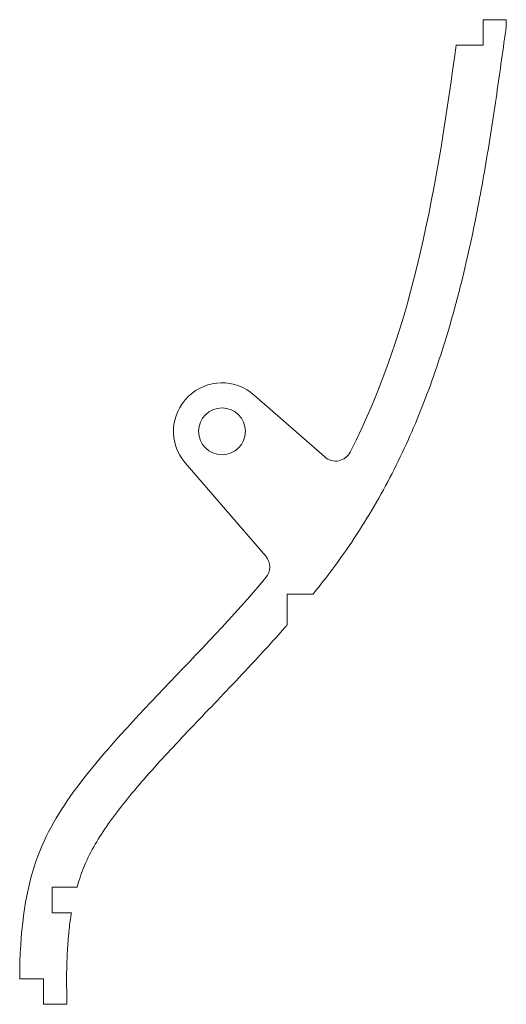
# Model space of a CAD drawing. Header units: inches. Extents: x -3 to -0.93, y 0 to 4.2.
import ezdxf

# ---------------------------------------------------------------- set-up
doc = ezdxf.new("R2010")
doc.units = ezdxf.units.IN
doc.header["$MEASUREMENT"] = 0

msp = doc.modelspace()

# ---------------------------------------------------------------- linework, layer by layer
at = {"color": 7, "linetype": 'Continuous', "lineweight": 15}
for p, q in [((-1.025, 4.092), (-1.025, 4.2)), ((-0.9269, 4.2), (-1.025, 4.2)), ((-0.9269, 4.1725), (-0.9269, 4.2)), ((-1.14, 4.092), (-1.025, 4.092)), ((-1.7005, 2.3347), (-2.0003, 2.5975)), ((-2.2967, 2.3103), (-1.9523, 1.9109)), ((-1.7504, 1.75), (-1.8617, 1.75)), ((-1.8617, 1.75), (-1.8617, 1.6177)), ((-2.757, 0.5), (-2.8634, 0.5)), ((-2.8634, 0.5), (-2.8634, 0.39)), ((-2.8634, 0.39), (-2.7812, 0.39)), ((-2.9, 0.108), (-3.0015, 0.108)), ((-2.9, 0), (-2.9, 0.108)), ((-2.9, 0), (-2.8001, 0)), ((-2.8001, 0), (-2.8001, 0.006))]:
    msp.add_line(p, q, dxfattribs=at)
msp.add_circle((-2.139, 2.4441), 0.1, dxfattribs=at)
for centre, radius, start, end in [((-2.139, 2.4441), 0.2068, 47.8781, 220.3317), ((-1.6544, 2.3873), 0.07, 228.763, 332.9255), ((-2.0053, 1.8652), 0.07, 320.06, 40.7738)]:
    msp.add_arc(centre, radius, start, end, dxfattribs=at)
for points, knots in [([(-1.7504, 1.75), (-1.7222, 1.7849), (-1.6288, 1.905), (-1.4839, 2.123), (-1.3411, 2.4049), (-1.2272, 2.6955), (-1.1378, 2.9914), (-1.0678, 3.2899), (-1.0124, 3.5882), (-0.9745, 3.8344), (-0.9468, 4.029), (-0.9336, 4.1245), (-0.9269, 4.1725)], [0.4737269, 0.4737269, 0.4737269, 0.4737269, 0.5, 0.5625, 0.625, 0.6875, 0.75, 0.8125, 0.875, 0.9375, 0.96875, 1, 1, 1, 1]), ([(-1.9516, 1.8203), (-2.2291, 1.4889), (-2.7848, 0.9977), (-3.0004, 0.5176), (-3.0015, 0.108)], [0.5410032, 0.5410032, 0.5410032, 0.5410032, 0.8070716, 0.9850439, 0.9850439, 0.9850439, 0.9850439]), ([(-2.757, 0.5), (-2.7475, 0.5336), (-2.725, 0.5971), (-2.6819, 0.6825), (-2.6249, 0.7697), (-2.5537, 0.8636), (-2.4456, 0.9925), (-2.2889, 1.1615), (-2.0811, 1.3765), (-1.9364, 1.5323), (-1.8643, 1.6147), (-1.8617, 1.6177)], [0.0963063, 0.0963063, 0.0963063, 0.0963063, 0.125, 0.15625, 0.1875, 0.21875, 0.25, 0.3125, 0.375, 0.4375, 0.4398158, 0.4398158, 0.4398158, 0.4398158]), ([(-2.8001, 0.006), (-2.8006, 0.0241), (-2.8014, 0.061), (-2.8018, 0.1292), (-2.7999, 0.2081), (-2.7942, 0.2922), (-2.7873, 0.3508), (-2.7825, 0.382), (-2.7812, 0.39)], [0, 0, 0, 0, 0.0078125, 0.015625, 0.03125, 0.046875, 0.0625, 0.06806304, 0.06806304, 0.06806304, 0.06806304])]:
    msp.add_open_spline(points, degree=3, knots=knots, dxfattribs=at)
msp.add_open_spline([(-1.14, 4.092), (-1.2221, 3.5045), (-1.3178, 2.892), (-1.592, 2.3555)], degree=3, dxfattribs=at)

doc.saveas('drawing.dxf')
